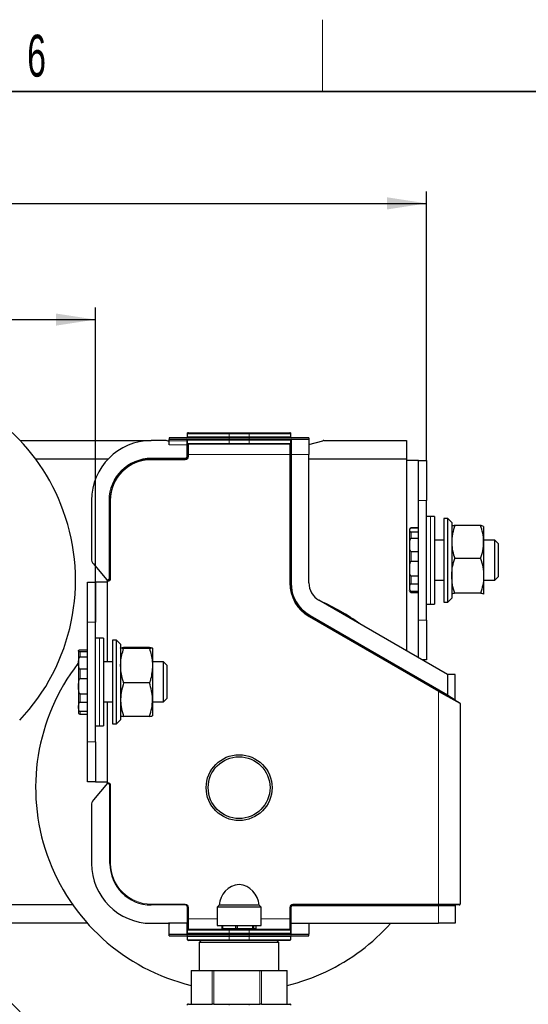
# Model space of a CAD drawing. Header units: millimetres. Extents: x 5 to 418, y 2 to 292.
# Tile 18 of 19: x 287 to 330, y 206 to 288. Entities that reach past the tile are written whole.
import ezdxf

# ---------------------------------------------------------------- set-up
doc = ezdxf.new("R2010")
doc.units = ezdxf.units.MM
doc.layers.add('SLD-0', color=7, linetype='Continuous')
doc.styles.add('SLDTEXTSTYLE0', font='TXT', dxfattribs={"width": 0.605})
doc.dimstyles.new('SLDDIMSTYLE0', dxfattribs={"dimtxt": 3.5, "dimasz": 3.302, "dimexe": 0, "dimexo": 0.0625, "dimgap": 0.875, "dimtad": 1, "dimlfac": 3, "dimrnd": 1e-09, "dimzin": 12, "dimdsep": 46, "dimtxsty": 'SLDTEXTSTYLE0', "dimsah": 1, "dimcen": 0.09, "dimadec": 0, "dimazin": 3, "dimtfac": 1, "dimtofl": 0, "dimtmove": 0, "dimatfit": 3, "dimfxl": 1, "dimfrac": 2, "dimtolj": 1, "dimtzin": 12, "dimarcsym": 0})

# ---------------------------------------------------------------- blocks, each defined once
blk = doc.blocks.new('_D_13')
at = {"layer": 'SLD-0', "color": 7}
for p, q in [((230.857, 238.173), (230.857, 264.446)), ((293.524, 238.173), (293.524, 264.446)), ((230.857, 263.446), (293.524, 263.446))]:
    blk.add_line(p, q, dxfattribs=at)
for points in [[(230.857, 263.446), (234.159, 262.938), (234.159, 263.954)], [(293.524, 263.446), (290.222, 263.954), (290.222, 262.938)]]:
    blk.add_solid(points, dxfattribs=at)
at = {"layer": 'SLD-0', "color": 7, "insert": (258.18, 267.958), "char_height": 3.5, "attachment_point": 1, "style": 'SLDTEXTSTYLE0'}
blk.add_mtext('188', dxfattribs=at)
blk = doc.blocks.new('_D_14')
at = {"layer": 'SLD-0', "color": 7}
for p, q in [((230.857, 238.173), (230.857, 274.154)), ((321.19, 251.673), (321.19, 274.154)), ((230.857, 273.154), (321.19, 273.154))]:
    blk.add_line(p, q, dxfattribs=at)
for points in [[(230.857, 273.154), (234.159, 272.646), (234.159, 273.662)], [(321.19, 273.154), (317.888, 273.662), (317.888, 272.646)]]:
    blk.add_solid(points, dxfattribs=at)
at = {"layer": 'SLD-0', "color": 7, "insert": (272.013, 277.666), "char_height": 3.5, "attachment_point": 1, "style": 'SLDTEXTSTYLE0'}
blk.add_mtext('271', dxfattribs=at)

msp = doc.modelspace()

# ---------------------------------------------------------------- linework, layer by layer
at = {"color": 7, "linetype": 'Continuous', "lineweight": 25}
for p, q in [((299.6905, 253.573), (299.6905, 253.4396)), ((304.6905, 253.573), (299.6905, 253.573)), ((304.6905, 253.4396), (299.6905, 253.4396)), ((299.6905, 253.3023), (299.6905, 253.4396)), ((301.2905, 253.973), (301.2238, 253.973)), ((301.2238, 253.9063), (301.2238, 253.973)), ((301.2238, 253.6396), (301.2238, 253.9063)), ((301.2238, 253.1063), (301.2238, 253.373)), ((301.2905, 253.973), (304.6905, 253.973)), ((304.6905, 253.973), (306.3571, 253.973)), ((306.3571, 253.573), (304.6905, 253.573)), ((306.3571, 253.4396), (304.6905, 253.4396)), ((306.3571, 253.973), (309.7571, 253.973)), ((311.3571, 253.573), (306.3571, 253.573)), ((311.3571, 253.4396), (306.3571, 253.4396)), ((309.8238, 253.973), (309.7571, 253.973)), ((309.8238, 253.973), (309.8238, 253.9063)), ((309.8238, 253.9063), (309.8238, 253.6396)), ((309.8238, 253.373), (309.8238, 253.1063)), ((311.3571, 253.573), (311.3571, 253.4396)), ((311.3571, 253.4396), (311.3571, 252.173)), ((287.222, 253.3396), (298.1905, 253.3396)), ((299.3474, 253.3396), (298.1905, 253.3396)), ((299.6905, 252.9808), (299.6905, 253.3023)), ((301.2238, 252.173), (301.2238, 253.1063)), ((304.6905, 253.0396), (301.2905, 253.0396)), ((306.3571, 253.0396), (304.6905, 253.0396)), ((309.7571, 253.0396), (306.3571, 253.0396)), ((309.8238, 253.1063), (309.8238, 252.173)), ((311.3571, 253.0171), (312.5183, 253.3283)), ((312.6045, 253.3396), (319.5238, 253.3396)), ((319.5238, 253.3396), (319.5238, 251.8063)), ((288.5069, 251.8063), (294.5874, 251.8063)), ((298.1905, 251.8063), (301.0238, 251.8063)), ((301.2238, 252.0063), (301.2238, 252.173)), ((309.8238, 252.173), (309.8238, 241.4433)), ((311.3571, 241.4433), (311.3571, 252.173)), ((311.3571, 251.8063), (319.5238, 251.8063)), ((319.5238, 251.8063), (319.5238, 235.766)), ((320.5238, 251.673), (319.5238, 251.673)), ((320.5238, 251.673), (321.1905, 251.673)), ((320.5238, 248.3396), (320.5238, 251.673)), ((321.1905, 251.673), (321.1905, 248.3396)), ((293.1905, 248.3396), (293.1905, 243.4634)), ((294.7238, 241.8396), (294.7238, 248.3396)), ((320.5238, 238.3396), (320.5238, 248.3396)), ((321.1905, 238.3396), (321.1905, 248.3396)), ((321.5238, 247.0063), (321.1905, 247.0063)), ((321.8571, 247.0063), (321.5238, 247.0063)), ((321.8571, 247.0063), (321.8571, 239.673)), ((322.9571, 246.8396), (322.6238, 246.8396)), ((322.6238, 246.8396), (322.6238, 239.8396)), ((323.2905, 246.5063), (322.9571, 246.8396)), ((322.9571, 239.8396), (322.9571, 246.8396)), ((320.5238, 246.0372), (319.9131, 246.0372)), ((319.9131, 246.0361), (320.5238, 246.0361)), ((323.2905, 246.5063), (323.2905, 240.173)), ((323.292, 246.1757), (323.2905, 246.173)), ((325.7041, 246.2417), (323.5435, 246.2417)), ((325.9571, 246.173), (325.9556, 246.1757)), ((325.9571, 246.1702), (325.9571, 244.8622)), ((320.5238, 245.6804), (319.9131, 245.6804)), ((319.9131, 245.1908), (320.5238, 245.1908)), ((322.6238, 245.0063), (321.8571, 245.0063)), ((326.8838, 245.0063), (325.9571, 245.0063)), ((325.9571, 244.8622), (325.9571, 242.0315)), ((327.1905, 244.6996), (326.8838, 245.0063)), ((326.8838, 241.673), (326.8838, 245.0063)), ((327.1905, 241.9796), (327.1905, 244.6996)), ((320.5238, 244.0466), (319.9131, 244.0466)), ((293.3476, 243.0335), (294.447, 241.7306)), ((319.9131, 243.2612), (320.5238, 243.2612)), ((325.7041, 243.4826), (323.5435, 243.4826)), ((320.5238, 241.9988), (319.9131, 241.9988)), ((325.9571, 242.0315), (325.9571, 240.509)), ((326.8838, 241.673), (327.1905, 241.9796)), ((292.8571, 241.5063), (293.5238, 241.5063)), ((292.8571, 238.173), (292.8571, 241.5063)), ((293.5238, 241.5063), (293.5238, 238.173)), ((294.5238, 241.5063), (293.5238, 241.5063)), ((294.5238, 241.573), (294.5238, 241.6396)), ((294.5238, 234.8396), (294.5238, 241.573)), ((319.9131, 241.3775), (320.5238, 241.3775)), ((321.8571, 241.673), (322.6238, 241.673)), ((325.9571, 241.673), (326.8838, 241.673)), ((320.5238, 240.7363), (319.9131, 240.7363)), ((319.9131, 240.642), (320.5238, 240.642)), ((323.2905, 240.5063), (323.292, 240.5036)), ((325.7041, 240.5805), (323.5435, 240.5805)), ((325.952, 240.5036), (325.9571, 240.509)), ((325.9556, 240.5036), (325.9571, 240.5063)), ((322.933, 233.7977), (312.1905, 239.9999)), ((321.1905, 239.673), (321.5238, 239.673)), ((321.5238, 239.673), (321.8571, 239.673)), ((322.6238, 239.8396), (322.9571, 239.8396)), ((322.9571, 239.8396), (323.2905, 240.173)), ((311.4238, 238.672), (322.2238, 232.4366)), ((292.8571, 228.173), (292.8571, 238.173)), ((293.5238, 228.173), (293.5238, 238.173)), ((320.5238, 235.1886), (320.5238, 238.3396)), ((321.1905, 238.3396), (321.1905, 235.0063)), ((293.8571, 236.8396), (293.5238, 236.8396)), ((294.1905, 236.8396), (293.8571, 236.8396)), ((294.1905, 236.8396), (294.1905, 235.2758)), ((295.2905, 236.673), (294.9571, 236.673)), ((294.9571, 236.673), (294.9571, 229.673)), ((295.6238, 236.3396), (295.2905, 236.673)), ((295.2905, 229.673), (295.2905, 236.673)), ((295.6238, 236.3396), (295.6238, 230.0063)), ((292.2465, 235.8549), (292.8571, 235.8549)), ((292.8571, 235.6747), (292.2465, 235.6747)), ((292.2465, 235.2745), (292.8571, 235.2745)), ((294.1905, 235.2758), (294.1905, 229.5063)), ((298.0374, 236.0476), (295.8769, 236.0476)), ((298.0374, 235.9631), (295.8769, 235.9631)), ((298.2905, 236.0053), (298.2905, 234.5258)), ((294.9571, 234.8396), (294.1905, 234.8396)), ((299.2171, 234.8396), (298.2905, 234.8396)), ((298.2905, 234.5258), (298.2905, 231.6934)), ((299.5238, 234.533), (299.2171, 234.8396)), ((299.2171, 231.5063), (299.2171, 234.8396)), ((299.5238, 231.813), (299.5238, 234.533)), ((321.1905, 235.0063), (320.8396, 235.0063)), ((292.8571, 234.2285), (292.2465, 234.2285)), ((322.933, 233.7977), (322.9571, 233.7837)), ((322.9571, 233.7837), (322.9755, 233.7837)), ((323.5905, 233.7837), (322.9755, 233.7837)), ((323.5905, 231.6841), (323.5905, 233.7837)), ((292.2465, 233.4631), (292.8571, 233.4631)), ((298.0374, 233.0885), (295.8769, 233.0885)), ((292.8571, 232.1639), (292.2465, 232.1639)), ((323.9905, 231.3781), (322.1905, 232.3789)), ((322.2238, 232.4366), (323.9571, 231.4358)), ((322.966, 232.0569), (323.5905, 231.6841)), ((292.2465, 231.4817), (292.8571, 231.4817)), ((294.1905, 231.5063), (294.9571, 231.5063)), ((294.5238, 224.773), (294.5238, 231.5063)), ((298.2905, 231.6934), (298.2905, 230.3406)), ((298.2905, 231.5063), (299.2171, 231.5063)), ((299.2171, 231.5063), (299.5238, 231.813)), ((323.9905, 231.3781), (323.9905, 214.6063)), ((292.8571, 230.6904), (292.2465, 230.6904)), ((292.2465, 230.491), (292.8571, 230.491)), ((294.9571, 229.673), (295.2905, 229.673)), ((295.2905, 229.673), (295.6238, 230.0063)), ((298.0374, 230.2983), (295.8769, 230.2983)), ((293.5238, 229.5063), (293.8571, 229.5063)), ((293.8571, 229.5063), (294.1905, 229.5063)), ((292.8571, 224.8396), (292.8571, 228.173)), ((293.5238, 228.173), (293.5238, 224.8396)), ((293.5238, 224.8396), (292.8571, 224.8396)), ((294.5238, 224.7063), (293.3476, 223.3124)), ((293.5238, 224.8396), (294.5238, 224.8396)), ((294.5238, 224.7063), (294.5238, 224.773)), ((294.7238, 218.0063), (294.7238, 224.5063)), ((293.1905, 222.8825), (293.1905, 218.0063)), ((291.6328, 214.5396), (285.7936, 214.5396)), ((301.0238, 214.5396), (298.1905, 214.5396)), ((301.2238, 213.373), (301.2238, 214.3396)), ((303.8571, 214.5313), (303.6905, 214.3646)), ((303.6905, 214.3646), (303.6905, 212.8146)), ((307.3571, 214.3646), (303.6905, 214.3646)), ((307.1905, 214.5313), (303.8571, 214.5313)), ((307.3571, 214.3646), (307.1905, 214.5313)), ((307.3571, 212.8146), (307.3571, 214.3646)), ((309.8238, 214.3396), (309.8238, 213.373)), ((322.1905, 214.5396), (310.0238, 214.5396)), ((323.9238, 214.5396), (322.1905, 214.5396)), ((323.5905, 214.4763), (323.5905, 213.0063)), ((301.2238, 212.4396), (301.2238, 213.373)), ((309.8238, 213.373), (309.8238, 212.4396)), ((292.8528, 213.0063), (282.1905, 213.0063)), ((298.1905, 213.0063), (299.6271, 213.0063)), ((301.1605, 213.0063), (299.6271, 213.0063)), ((299.6905, 212.1063), (299.6905, 212.943)), ((301.2238, 212.1696), (301.2238, 212.4396)), ((301.2905, 212.5063), (304.6905, 212.5063)), ((303.6905, 212.8146), (307.3563, 212.8146)), ((304.1004, 212.5646), (304.1004, 212.8146)), ((304.1004, 212.5646), (304.1407, 212.5646)), ((304.1407, 212.8146), (304.1407, 212.5646)), ((304.1407, 212.5646), (305.2455, 212.5646)), ((304.3238, 212.5646), (304.3238, 212.5063)), ((304.6905, 212.5063), (306.3571, 212.5063)), ((305.2455, 212.5646), (305.2455, 212.8146)), ((305.2455, 212.5646), (305.3544, 212.5646)), ((305.3544, 212.8146), (305.3544, 212.5646)), ((305.3544, 212.5646), (306.6689, 212.5646)), ((306.3571, 212.5063), (309.7571, 212.5063)), ((306.6689, 212.5646), (306.6689, 212.8146)), ((306.6689, 212.5646), (306.7375, 212.5646)), ((306.7238, 212.5063), (306.7238, 212.5646)), ((306.7375, 212.8146), (306.7375, 212.5646)), ((306.7375, 212.5646), (306.9472, 212.5646)), ((306.9472, 212.5646), (306.9472, 212.8146)), ((307.3563, 212.8146), (307.3571, 212.8146)), ((309.8238, 212.4396), (309.8238, 212.1696)), ((311.3571, 213.0171), (311.3571, 212.9958)), ((311.3571, 212.9958), (311.3571, 212.1063)), ((311.4205, 213.0063), (322.1905, 213.0063)), ((323.5905, 213.0063), (322.1905, 213.0063)), ((299.6905, 211.973), (299.6905, 212.1063)), ((299.6905, 212.1063), (304.6905, 212.1063)), ((299.6905, 211.973), (304.6905, 211.973)), ((301.2238, 211.6396), (301.2238, 211.9096)), ((304.6905, 211.573), (301.2905, 211.573)), ((302.3571, 211.573), (302.1905, 211.4063)), ((304.6905, 212.1063), (306.3571, 212.1063)), ((304.6905, 211.973), (306.3571, 211.973)), ((306.3571, 211.573), (304.6905, 211.573)), ((306.3571, 212.1063), (311.3571, 212.1063)), ((306.3571, 211.973), (311.3571, 211.973)), ((309.7571, 211.573), (306.3571, 211.573)), ((308.8571, 211.4063), (308.6905, 211.573)), ((309.8238, 211.9096), (309.8238, 211.6396)), ((311.3571, 211.973), (311.3571, 212.1063)), ((302.1905, 211.4063), (302.1905, 209.073)), ((308.8571, 211.4063), (302.1905, 211.4063)), ((308.8571, 209.073), (308.8571, 211.4063)), ((301.5136, 209.073), (301.5136, 206.2396)), ((301.5136, 209.073), (301.5317, 209.073)), ((301.5317, 209.073), (303.2758, 209.073)), ((303.2758, 209.073), (303.4155, 209.073)), ((303.4155, 209.073), (307.259, 209.073)), ((307.259, 209.073), (307.4076, 209.073)), ((307.4076, 209.073), (309.507, 209.073)), ((309.507, 209.073), (309.534, 209.073)), ((309.534, 206.2396), (309.534, 209.073)), ((301.2238, 206.173), (301.2238, 206.2396)), ((301.2905, 206.2396), (301.2238, 206.2396)), ((301.2905, 206.2396), (303.1342, 206.2396)), ((303.1342, 206.2396), (303.2758, 206.2396)), ((303.4155, 206.2396), (303.2758, 206.2396)), ((303.4155, 206.2396), (307.259, 206.2396)), ((307.4076, 206.2396), (307.259, 206.2396)), ((307.4076, 206.2396), (307.6544, 206.2396)), ((307.6544, 206.2396), (309.7571, 206.2396)), ((309.8238, 206.2396), (309.7571, 206.2396)), ((309.8238, 206.2396), (309.8238, 206.173))]:
    msp.add_line(p, q, dxfattribs=at)
at = {"color": 7, "linetype": 'Continuous', "lineweight": 18}
for p, q in [((301.1571, 253.3023), (301.1571, 253.4396)), ((304.6905, 253.9063), (301.2238, 253.9063)), ((301.2238, 253.6396), (304.6905, 253.6396)), ((304.6905, 253.373), (301.2238, 253.373)), ((304.6905, 253.9063), (304.6905, 253.973)), ((304.6905, 253.9063), (304.6905, 253.6396)), ((306.3571, 253.9063), (304.6905, 253.9063)), ((304.6905, 253.573), (304.6905, 253.6396)), ((304.6905, 253.6396), (306.3571, 253.6396)), ((304.6905, 253.573), (304.6905, 253.4396)), ((304.6905, 253.373), (304.6905, 253.4396)), ((306.3571, 253.373), (304.6905, 253.373)), ((304.6905, 253.373), (304.6905, 253.1063)), ((306.3571, 253.9063), (306.3571, 253.973)), ((306.3571, 253.6396), (306.3571, 253.9063)), ((309.8238, 253.9063), (306.3571, 253.9063)), ((306.3571, 253.573), (306.3571, 253.6396)), ((306.3571, 253.6396), (309.8238, 253.6396)), ((306.3571, 253.573), (306.3571, 253.4396)), ((306.3571, 253.373), (306.3571, 253.4396)), ((309.8238, 253.373), (306.3571, 253.373)), ((306.3571, 253.1063), (306.3571, 253.373)), ((309.8905, 253.4396), (309.8905, 252.173)), ((299.6905, 253.3023), (301.1571, 253.3023)), ((301.1571, 252.9808), (299.6905, 252.9808)), ((301.1571, 252.9808), (301.1571, 253.3023)), ((301.2238, 252.9808), (301.1571, 252.9808)), ((301.1571, 252.0063), (301.1571, 252.9808)), ((301.2238, 253.1063), (304.6905, 253.1063)), ((301.2905, 253.0396), (301.2905, 252.173)), ((304.6905, 253.0396), (304.6905, 253.1063)), ((304.6905, 253.1063), (306.3571, 253.1063)), ((306.3571, 253.0396), (306.3571, 253.1063)), ((306.3571, 253.1063), (309.8238, 253.1063)), ((309.7571, 252.173), (309.7571, 253.0396)), ((298.1905, 251.8063), (298.1905, 251.873)), ((298.1905, 251.873), (301.0238, 251.873)), ((298.1905, 251.7396), (298.1905, 251.8063)), ((301.0238, 251.7396), (298.1905, 251.7396)), ((301.0238, 251.8063), (301.0238, 251.873)), ((301.0238, 251.7396), (301.0238, 251.8063)), ((301.2238, 252.0063), (301.1571, 252.0063)), ((301.2905, 252.173), (301.2238, 252.173)), ((301.2905, 252.0063), (301.2238, 252.0063)), ((301.2905, 252.173), (309.7571, 252.173)), ((301.2905, 252.173), (301.2905, 252.0063)), ((309.7571, 252.173), (309.8238, 252.173)), ((309.7571, 241.4433), (309.7571, 252.173)), ((309.8238, 252.173), (309.8905, 252.173)), ((311.3571, 252.173), (309.8905, 252.173)), ((309.8905, 252.173), (309.8905, 241.4433)), ((294.7238, 248.3396), (294.6571, 248.3396)), ((294.6571, 241.8396), (294.6571, 248.3396)), ((294.7905, 248.3396), (294.7238, 248.3396)), ((294.7905, 248.3396), (294.7905, 241.8396)), ((321.1905, 248.3396), (320.5238, 248.3396)), ((321.5238, 247.0063), (321.5238, 239.673)), ((319.9131, 246.0372), (319.9131, 246.0361)), ((319.9131, 245.6804), (319.9131, 245.1908)), ((319.9131, 244.0466), (319.9131, 243.2612)), ((319.9131, 241.9988), (319.9131, 241.3775)), ((294.7238, 241.8396), (294.6571, 241.8396)), ((294.7905, 241.8396), (294.7238, 241.8396)), ((309.7571, 241.4433), (309.8238, 241.4433)), ((309.8238, 241.4433), (309.8905, 241.4433)), ((319.9131, 240.7363), (319.9131, 240.642)), ((311.3905, 238.6142), (311.4238, 238.672)), ((322.1905, 232.3789), (311.3905, 238.6142)), ((311.4238, 238.672), (311.4571, 238.7297)), ((311.4571, 238.7297), (322.933, 232.1041)), ((293.5238, 238.173), (292.8571, 238.173)), ((320.5238, 238.3396), (321.1905, 238.3396)), ((293.8571, 236.8396), (293.8571, 235.2758)), ((292.2465, 235.6747), (292.2465, 235.2745)), ((293.8571, 235.2758), (293.8571, 229.5063)), ((292.2465, 234.2285), (292.2465, 233.4631)), ((322.933, 232.1041), (322.933, 233.7977)), ((322.9755, 233.7837), (322.9755, 232.1041)), ((292.2465, 232.1639), (292.2465, 231.4817)), ((322.1905, 232.3789), (322.2238, 232.4366)), ((322.1905, 232.3789), (322.1905, 214.6063)), ((322.9755, 232.1041), (322.933, 232.1041)), ((292.2465, 230.6904), (292.2465, 230.491)), ((292.8571, 228.173), (293.5238, 228.173)), ((294.7905, 224.5063), (294.7238, 224.5063)), ((294.7905, 224.5063), (294.7905, 218.0063)), ((294.7905, 218.0063), (294.7238, 218.0063)), ((298.1905, 214.6063), (298.1905, 214.5396)), ((298.1905, 214.6063), (301.0238, 214.6063)), ((301.0238, 214.6063), (301.0238, 214.5396)), ((301.2905, 214.3396), (301.2238, 214.3396)), ((301.2905, 214.3396), (301.2905, 213.373)), ((309.7571, 213.373), (309.7571, 214.3396)), ((309.7571, 214.3396), (309.8238, 214.3396)), ((309.8238, 214.3396), (309.8871, 214.3396)), ((309.8871, 214.3396), (309.8871, 213.0171)), ((310.0238, 214.6063), (322.1905, 214.6063)), ((310.0238, 214.6063), (310.0238, 214.5396)), ((310.0238, 214.5396), (310.0238, 214.4763)), ((322.1905, 214.4763), (310.0238, 214.4763)), ((322.1905, 214.6063), (322.1905, 214.5396)), ((322.1905, 214.6063), (323.9905, 214.6063)), ((322.1905, 214.5396), (322.1905, 214.4763)), ((323.5905, 214.4763), (322.1905, 214.4763)), ((322.1905, 213.0063), (322.1905, 214.4763)), ((301.2905, 213.373), (301.2238, 213.373)), ((301.2905, 213.373), (301.2905, 212.5063)), ((303.6905, 213.373), (301.2905, 213.373)), ((309.7571, 213.373), (307.3571, 213.373)), ((309.7571, 212.5063), (309.7571, 213.373)), ((309.7571, 213.373), (309.8238, 213.373)), ((301.1605, 212.1063), (301.1605, 213.0063)), ((304.6905, 212.4396), (301.2238, 212.4396)), ((304.6905, 212.5063), (304.6905, 212.4396)), ((304.6905, 212.4396), (304.6905, 212.1696)), ((306.3571, 212.4396), (304.6905, 212.4396)), ((306.3571, 212.5063), (306.3571, 212.4396)), ((309.8238, 212.4396), (306.3571, 212.4396)), ((306.3571, 212.1696), (306.3571, 212.4396)), ((309.8238, 213.0171), (309.8871, 213.0171)), ((309.8871, 213.0171), (309.8871, 212.9958)), ((309.8871, 213.0171), (311.3571, 213.0171)), ((309.8871, 212.9958), (309.8871, 212.1063)), ((311.3571, 212.9958), (309.8871, 212.9958)), ((301.2238, 212.1696), (304.6905, 212.1696)), ((304.6905, 211.9096), (301.2238, 211.9096)), ((301.2238, 211.6396), (304.6905, 211.6396)), ((304.6905, 212.1696), (306.3571, 212.1696)), ((304.6905, 212.1696), (304.6905, 212.1063)), ((304.6905, 211.973), (304.6905, 212.1063)), ((304.6905, 211.973), (304.6905, 211.9096)), ((306.3571, 211.9096), (304.6905, 211.9096)), ((304.6905, 211.9096), (304.6905, 211.6396)), ((304.6905, 211.6396), (306.3571, 211.6396)), ((304.6905, 211.6396), (304.6905, 211.573)), ((306.3571, 212.1696), (306.3571, 212.1063)), ((306.3571, 212.1696), (309.8238, 212.1696)), ((306.3571, 211.973), (306.3571, 212.1063)), ((306.3571, 211.973), (306.3571, 211.9096)), ((309.8238, 211.9096), (306.3571, 211.9096)), ((306.3571, 211.6396), (306.3571, 211.9096)), ((306.3571, 211.6396), (309.8238, 211.6396)), ((306.3571, 211.6396), (306.3571, 211.573)), ((301.5317, 209.073), (301.5317, 206.2396)), ((303.2758, 206.2396), (303.2758, 209.073)), ((303.4155, 209.073), (303.4155, 206.2396)), ((307.259, 206.2396), (307.259, 209.073)), ((307.4076, 209.073), (307.4076, 206.2396)), ((309.507, 206.2396), (309.507, 209.073)), ((304.6905, 206.173), (304.6905, 206.2396)), ((306.3571, 206.173), (306.3571, 206.2396))]:
    msp.add_line(p, q, dxfattribs=at)
at = {"color": 7, "linetype": 'Continuous', "lineweight": 18, "flags": 128}
msp.add_lwpolyline([(309.8238, 213.0171), (309.825, 213.013), (309.8286, 213.009), (309.8345, 213.0053), (309.8424, 213.0021), (309.852, 212.9994), (309.8629, 212.9974), (309.8748, 212.9962), (309.8871, 212.9958)], dxfattribs=at)
at = {"color": 7, "linetype": 'Continuous', "lineweight": 25}
for radius in [2.75, 2.5833]:
    msp.add_circle((305.5238, 224.3396), radius, dxfattribs=at)
for centre, radius, start, end in [((274.8571, 241.673), 17, 19.963831, 136.664077), ((301.1571, 253.6396), 0.0667, 270, 0), ((301.1571, 253.373), 0.0667, 0, 90), ((301.2905, 253.9063), 0.0667, 90, 180), ((309.7571, 253.9063), 0.0667, 0, 90), ((309.8905, 253.6396), 0.0667, 180, 270), ((309.8905, 253.373), 0.0667, 90, 180), ((298.1905, 248.3396), 5, 90, 180), ((299.3474, 252.673), 0.6667, 59.032098, 90), ((301.2905, 253.1063), 0.0667, 180, 270), ((309.7571, 253.1063), 0.0667, 270, 0), ((312.6045, 253.0063), 0.3333, 90, 105), ((298.1905, 248.3396), 3.4667, 90, 180), ((301.0238, 252.0063), 0.2, 270, 0), ((274.8571, 241.673), 17, 316.509642, 19.963831), ((319.9131, 245.8845), 0.1527, 90, 180), ((293.8571, 243.4634), 0.6667, 180, 220.158025), ((294.5238, 241.8396), 0.2, 270, 0), ((313.0238, 241.4433), 3.2, 180, 240), ((313.0238, 241.4433), 1.6667, 180, 240), ((319.9131, 240.7947), 0.1527, 180, 270), ((305.5238, 224.3396), 17, 53.644191, 66.355809), ((292.2465, 235.7179), 0.1527, 140.43014, 180), ((305.5238, 224.3396), 17, 142.402727, 256.357769), ((323.6538, 231.6841), 0.0633, 180, 240), ((323.9238, 231.3781), 0.0667, 360, 60), ((292.2465, 230.628), 0.1527, 180, 219.593228), ((294.5238, 224.5063), 0.2, 0, 90), ((293.8571, 222.8825), 0.6667, 139.841975, 180), ((298.1905, 218.0063), 5, 180, 270), ((298.1905, 218.0063), 3.4667, 180, 270), ((305.6872, 214.4219), 1.8333, 95.113447, 176.579901), ((305.3604, 214.4219), 1.8333, 3.420099, 84.886553), ((301.0238, 214.3396), 0.2, 0, 90), ((310.0238, 214.3396), 0.2, 90, 180), ((323.6538, 214.4763), 0.0633, 90, 180), ((323.9238, 214.6063), 0.0667, 270, 0), ((301.2905, 212.4396), 0.0667, 90, 180), ((309.7571, 212.4396), 0.0667, 0, 90), ((311.4205, 212.943), 0.0633, 90, 180), ((305.5238, 224.3396), 17, 306.842379, 318.189685), ((301.1605, 212.1696), 0.0633, 270, 0), ((301.1605, 211.9096), 0.0633, 0, 90), ((301.2905, 211.6396), 0.0667, 180, 270), ((309.7571, 211.6396), 0.0667, 270, 0), ((309.8871, 212.1696), 0.0633, 180, 270), ((309.8871, 211.9096), 0.0633, 90, 180), ((274.8571, 193.9396), 17, 316.509642, 78.692271), ((305.5238, 224.3396), 17, 283.642231, 306.842379)]:
    msp.add_arc(centre, radius, start, end, dxfattribs=at)
at = {"color": 7, "linetype": 'Continuous', "lineweight": 18}
for centre, radius, start, end in [((301.1583, 253.2368), 0.0655, 1.054549, 91.017089), ((298.1905, 248.3396), 3.5333, 90, 180), ((298.1905, 248.3396), 3.4, 90, 180), ((301.0238, 252.0063), 0.2667, 270, 0), ((301.0238, 252.0063), 0.1333, 270, 0), ((294.5238, 241.8396), 0.1333, 234.840136, 0), ((294.5238, 241.8396), 0.2667, 270, 0), ((313.0238, 241.4433), 3.2667, 180, 240), ((313.0238, 241.4433), 3.1333, 180, 240), ((323.0069, 232.0363), 0.0458, 153.259878, 228.311952), ((294.5238, 224.5063), 0.2667, 0, 90), ((298.1905, 218.0063), 3.4, 180, 270), ((301.0238, 214.3396), 0.2667, 0, 90), ((310.0238, 214.3396), 0.2667, 90, 180), ((310.0238, 214.3396), 0.1367, 90, 180)]:
    msp.add_arc(centre, radius, start, end, dxfattribs=at)
at = {"color": 7, "linetype": 'Continuous', "lineweight": 25}
for points, knots in [([(319.9131, 245.6804), (319.9081, 245.6805), (319.8968, 245.6809), (319.8782, 245.6844), (319.8477, 245.695), (319.7913, 245.7403), (319.7794, 245.8085), (319.7773, 245.8836), (319.786, 245.9343), (319.7994, 245.9688), (319.8152, 245.9923), (319.8332, 246.0099), (319.8517, 246.022), (319.8727, 246.0303), (319.8887, 246.0342), (319.9034, 246.0359), (319.9106, 246.036), (319.9131, 246.0361)], [0, 0, 0, 0, 0.0109268, 0.0241938, 0.0474283, 0.1171267, 0.398238, 0.5871676, 0.7153157, 0.802684, 0.8628836, 0.9048982, 0.948548, 0.9664189, 0.9844325, 0.9946181, 1, 1, 1, 1]), ([(323.5435, 246.2417), (323.4748, 246.0177), (323.3711, 245.6799), (323.3013, 245.2159), (323.2941, 244.9803), (323.2905, 244.8622)], [0, 0, 0, 0, 0.4952513, 0.7468182, 1, 1, 1, 1]), ([(323.5435, 246.2417), (323.5102, 246.2364), (323.4211, 246.2221), (323.3217, 246.2001), (323.3057, 246.1832), (323.2985, 246.1756)], [0, 0, 0, 0, 0.247889, 0.6615741, 1, 1, 1, 1]), ([(325.9571, 244.8622), (325.9568, 244.8949), (325.9546, 245.1425), (325.8993, 245.6094), (325.7695, 246.0297), (325.7041, 246.2417)], [0, 0, 0, 0, 0.070088, 0.5307834, 1, 1, 1, 1]), ([(325.9571, 246.1702), (325.9267, 246.1889), (325.8872, 246.2131), (325.7383, 246.2364), (325.7041, 246.2417)], [0, 0, 0, 0, 0.7702918, 1, 1, 1, 1]), ([(319.7605, 245.8491), (319.7605, 245.8448), (319.7605, 245.8348), (319.7605, 245.4738), (319.7605, 245.022), (319.7605, 244.5923), (319.7605, 244.1111), (319.7605, 243.4571), (319.7605, 242.6329), (319.7605, 241.8927), (319.7605, 241.4064), (319.7605, 241.1015), (319.7605, 240.9038), (319.7605, 240.7852), (319.7605, 240.8189), (319.7605, 240.8302)], [0, 0, 0, 0, 0.0873598, 0.2070883, 0.2715402, 0.3373598, 0.4031795, 0.4676314, 0.5873598, 0.7070883, 0.7715402, 0.8373598, 0.9031795, 0.9676314, 1, 1, 1, 1]), ([(319.9131, 244.0466), (319.9081, 244.0472), (319.8968, 244.0485), (319.8782, 244.0598), (319.8477, 244.0939), (319.7913, 244.2395), (319.7794, 244.4589), (319.7773, 244.7003), (319.786, 244.8636), (319.7994, 244.9744), (319.8152, 245.0499), (319.8332, 245.1067), (319.8517, 245.1457), (319.8727, 245.1722), (319.8887, 245.185), (319.9034, 245.1903), (319.9106, 245.1907), (319.9131, 245.1908)], [0, 0, 0, 0, 0.0109268, 0.0241938, 0.0474283, 0.1171267, 0.398238, 0.5871676, 0.7153157, 0.802684, 0.8628836, 0.9048982, 0.948548, 0.9664189, 0.9844325, 0.9946181, 1, 1, 1, 1]), ([(323.2905, 244.8622), (323.2908, 244.8295), (323.2931, 244.5818), (323.3483, 244.1149), (323.4781, 243.6947), (323.5435, 243.4826)], [0, 0, 0, 0, 0.070088, 0.5307834, 1, 1, 1, 1]), ([(325.7041, 243.4826), (325.7748, 243.7066), (325.9176, 244.1589), (325.9439, 244.6263), (325.9571, 244.8622)], [0, 0, 0, 0, 0.495458, 1, 1, 1, 1]), ([(319.9131, 241.9988), (319.9081, 241.9994), (319.8968, 242.0008), (319.8782, 242.0132), (319.8477, 242.0508), (319.7913, 242.2116), (319.7794, 242.4536), (319.7773, 242.7199), (319.786, 242.9001), (319.7994, 243.0224), (319.8152, 243.1057), (319.8332, 243.1683), (319.8517, 243.2114), (319.8727, 243.2406), (319.8887, 243.2547), (319.9034, 243.2606), (319.9106, 243.261), (319.9131, 243.2612)], [0, 0, 0, 0, 0.0109268, 0.0241938, 0.0474283, 0.1171267, 0.398238, 0.5871676, 0.7153157, 0.802684, 0.8628836, 0.9048982, 0.948548, 0.9664189, 0.9844325, 0.9946181, 1, 1, 1, 1]), ([(323.2905, 242.0315), (323.2908, 242.0659), (323.2931, 242.3264), (323.3483, 242.8175), (323.4781, 243.2595), (323.5435, 243.4826)], [0, 0, 0, 0, 0.070088, 0.5307834, 1, 1, 1, 1]), ([(325.7041, 243.4826), (325.7748, 243.2469), (325.9176, 242.7713), (325.9439, 242.2796), (325.9571, 242.0315)], [0, 0, 0, 0, 0.495458, 1, 1, 1, 1]), ([(323.5435, 240.5805), (323.4728, 240.8161), (323.33, 241.2918), (323.3037, 241.7835), (323.2905, 242.0315)], [0, 0, 0, 0, 0.495458, 1, 1, 1, 1]), ([(325.9571, 242.0315), (325.9568, 241.9971), (325.9546, 241.7367), (325.8993, 241.2456), (325.7695, 240.8035), (325.7041, 240.5805)], [0, 0, 0, 0, 0.070088, 0.5307834, 1, 1, 1, 1]), ([(294.5238, 241.6396), (294.5234, 241.6401), (294.5226, 241.6411), (294.5162, 241.6486), (294.5056, 241.6612), (294.4825, 241.6886), (294.4615, 241.7135), (294.447, 241.7306)], [0, 0, 0, 0, 0.11990913, 0.23951303, 0.36553705, 0.56166968, 1, 1, 1, 1]), ([(319.9131, 240.7363), (319.9081, 240.7366), (319.8968, 240.7373), (319.8782, 240.7437), (319.8477, 240.7628), (319.7913, 240.8444), (319.7794, 240.9673), (319.7773, 241.1026), (319.786, 241.1941), (319.7994, 241.2562), (319.8152, 241.2985), (319.8332, 241.3303), (319.8517, 241.3522), (319.8727, 241.367), (319.8887, 241.3742), (319.9034, 241.3772), (319.9106, 241.3774), (319.9131, 241.3775)], [0, 0, 0, 0, 0.0109268, 0.0241938, 0.0474283, 0.1171267, 0.398238, 0.5871676, 0.7153157, 0.802684, 0.8628836, 0.9048982, 0.948548, 0.9664189, 0.9844325, 0.9946181, 1, 1, 1, 1]), ([(323.5435, 240.5805), (323.5093, 240.5751), (323.3604, 240.5518), (323.3209, 240.5276), (323.2905, 240.509)], [0, 0, 0, 0, 0.2297082, 1, 1, 1, 1]), ([(325.9571, 240.509), (325.9267, 240.5276), (325.8872, 240.5518), (325.7383, 240.5751), (325.7041, 240.5805)], [0, 0, 0, 0, 0.7702918, 1, 1, 1, 1]), ([(292.0938, 235.7059), (292.0938, 235.706), (292.0938, 235.7062), (292.0938, 235.584), (292.0938, 235.3006), (292.0938, 234.7449), (292.0938, 234.0032), (292.0938, 233.345), (292.0938, 232.8209), (292.0938, 232.3115), (292.0938, 231.7093), (292.0938, 231.0912), (292.0938, 230.7373), (292.0938, 230.6237), (292.0938, 230.6367), (292.0938, 230.64)], [0, 0, 0, 0, 0.0439705, 0.1097901, 0.1742421, 0.2939705, 0.4136989, 0.4781508, 0.5439705, 0.6097901, 0.6742421, 0.7939705, 0.9136989, 0.9781508, 1, 1, 1, 1]), ([(292.2465, 235.6747), (292.2414, 235.6748), (292.2301, 235.675), (292.2116, 235.6768), (292.1811, 235.6822), (292.1246, 235.7051), (292.1127, 235.7396), (292.1107, 235.7777), (292.1193, 235.8034), (292.1328, 235.8208), (292.1485, 235.8327), (292.1665, 235.8417), (292.185, 235.8478), (292.206, 235.852), (292.2221, 235.854), (292.2368, 235.8548), (292.244, 235.8549), (292.2465, 235.8549)], [0, 0, 0, 0, 0.0109268, 0.0241938, 0.0474283, 0.1171267, 0.398238, 0.5871676, 0.7153157, 0.802684, 0.8628836, 0.9048982, 0.948548, 0.9664189, 0.9844325, 0.9946181, 1, 1, 1, 1]), ([(292.2465, 234.2285), (292.2414, 234.229), (292.2301, 234.2301), (292.2116, 234.2405), (292.1811, 234.2716), (292.1246, 234.4048), (292.1127, 234.6054), (292.1107, 234.826), (292.1193, 234.9754), (292.1328, 235.0767), (292.1485, 235.1457), (292.1665, 235.1976), (292.185, 235.2332), (292.206, 235.2575), (292.2221, 235.2692), (292.2368, 235.274), (292.244, 235.2744), (292.2465, 235.2745)], [0, 0, 0, 0, 0.0109268, 0.0241938, 0.0474283, 0.1171267, 0.398238, 0.5871676, 0.7153157, 0.802684, 0.8628836, 0.9048982, 0.948548, 0.9664189, 0.9844325, 0.9946181, 1, 1, 1, 1]), ([(295.6238, 236.0053), (295.6241, 236.0063), (295.6264, 236.0139), (295.6817, 236.0282), (295.8114, 236.0411), (295.8769, 236.0476)], [0, 0, 0, 0, 0.070088, 0.5307834, 1, 1, 1, 1]), ([(295.8769, 235.9631), (295.8081, 235.97), (295.7044, 235.9803), (295.6346, 235.9945), (295.6274, 236.0017), (295.6238, 236.0053)], [0, 0, 0, 0, 0.4952513, 0.7468182, 1, 1, 1, 1]), ([(295.6238, 234.5258), (295.6273, 234.6456), (295.6361, 234.9477), (295.7164, 235.4306), (295.8232, 235.785), (295.8769, 235.9631)], [0, 0, 0, 0, 0.2463482, 0.6211415, 1, 1, 1, 1]), ([(298.0374, 236.0476), (298.1081, 236.0407), (298.2509, 236.0269), (298.2772, 236.0126), (298.2905, 236.0053)], [0, 0, 0, 0, 0.495458, 1, 1, 1, 1]), ([(298.2905, 236.0053), (298.2902, 236.0043), (298.2879, 235.9968), (298.2326, 235.9825), (298.1029, 235.9696), (298.0374, 235.9631)], [0, 0, 0, 0, 0.070088, 0.5307834, 1, 1, 1, 1]), ([(298.0374, 235.9631), (298.1393, 235.6061), (298.2745, 235.1322), (298.2873, 234.6458), (298.2905, 234.5258)], [0, 0, 0, 0, 0.7534206, 1, 1, 1, 1]), ([(295.8769, 233.0885), (295.8434, 233.1961), (295.7542, 233.4832), (295.6489, 233.9624), (295.6322, 234.3372), (295.6238, 234.5258)], [0, 0, 0, 0, 0.2294058, 0.6122455, 1, 1, 1, 1]), ([(298.2905, 234.5258), (298.26, 234.1509), (298.2205, 233.6643), (298.0716, 233.1961), (298.0374, 233.0885)], [0, 0, 0, 0, 0.7702918, 1, 1, 1, 1]), ([(292.2465, 232.1639), (292.2414, 232.1645), (292.2301, 232.166), (292.2116, 232.1788), (292.1811, 232.2175), (292.1246, 232.3829), (292.1127, 232.632), (292.1107, 232.9061), (292.1193, 233.0915), (292.1328, 233.2173), (292.1485, 233.303), (292.1665, 233.3675), (292.185, 233.4118), (292.206, 233.4419), (292.2221, 233.4564), (292.2368, 233.4625), (292.244, 233.4629), (292.2465, 233.4631)], [0, 0, 0, 0, 0.0109268, 0.0241938, 0.0474283, 0.1171267, 0.398238, 0.5871676, 0.7153157, 0.802684, 0.8628836, 0.9048982, 0.948548, 0.9664189, 0.9844325, 0.9946181, 1, 1, 1, 1]), ([(295.8769, 233.0885), (295.8081, 232.862), (295.7044, 232.5204), (295.6346, 232.0512), (295.6274, 231.8129), (295.6238, 231.6934)], [0, 0, 0, 0, 0.4952513, 0.7468182, 1, 1, 1, 1]), ([(298.2905, 231.6934), (298.2902, 231.7265), (298.2879, 231.9769), (298.2326, 232.4491), (298.1029, 232.8741), (298.0374, 233.0885)], [0, 0, 0, 0, 0.070088, 0.5307834, 1, 1, 1, 1]), ([(292.2465, 230.6904), (292.2414, 230.6908), (292.2301, 230.6917), (292.2116, 230.6995), (292.1811, 230.7231), (292.1246, 230.8238), (292.1127, 230.9755), (292.1107, 231.1424), (292.1193, 231.2554), (292.1328, 231.332), (292.1485, 231.3842), (292.1665, 231.4235), (292.185, 231.4504), (292.206, 231.4688), (292.2221, 231.4776), (292.2368, 231.4813), (292.244, 231.4816), (292.2465, 231.4817)], [0, 0, 0, 0, 0.0109268, 0.0241938, 0.0474283, 0.1171267, 0.398238, 0.5871676, 0.7153157, 0.802684, 0.8628836, 0.9048982, 0.948548, 0.9664189, 0.9844325, 0.9946181, 1, 1, 1, 1]), ([(295.6238, 231.6934), (295.6241, 231.6604), (295.6264, 231.4099), (295.6817, 230.9378), (295.8114, 230.5128), (295.8769, 230.2983)], [0, 0, 0, 0, 0.070088, 0.5307834, 1, 1, 1, 1]), ([(298.0374, 230.2983), (298.1081, 230.5249), (298.2509, 230.9822), (298.2772, 231.4549), (298.2905, 231.6934)], [0, 0, 0, 0, 0.49545796, 1, 1, 1, 1]), ([(292.1294, 230.5312), (292.1314, 230.5286), (292.136, 230.5222), (292.1486, 230.5132), (292.1665, 230.5043), (292.185, 230.4981), (292.206, 230.4939), (292.2221, 230.4919), (292.2368, 230.4911), (292.244, 230.491), (292.2465, 230.491)], [0, 0, 0, 0, 0.1732565, 0.4254896, 0.6015287, 0.7844187, 0.8592968, 0.9347729, 0.9774501, 1, 1, 1, 1]), ([(295.6238, 230.3406), (295.6241, 230.3396), (295.6264, 230.332), (295.6817, 230.3177), (295.8114, 230.3048), (295.8769, 230.2983)], [0, 0, 0, 0, 0.070088, 0.5307834, 1, 1, 1, 1]), ([(298.0374, 230.2983), (298.1081, 230.3052), (298.2509, 230.319), (298.2772, 230.3333), (298.2905, 230.3406)], [0, 0, 0, 0, 0.495458, 1, 1, 1, 1]), ([(301.1605, 213.0063), (301.1631, 213.0066), (301.1691, 213.0073), (301.1789, 213.0137), (301.194, 213.0322), (301.2192, 213.1022), (301.2232, 213.1887), (301.2237, 213.2594), (301.2238, 213.2776)], [0, 0, 0, 0, 0.0272293, 0.0608556, 0.1173638, 0.271093, 0.8121114, 1, 1, 1, 1]), ([(299.6271, 213.0063), (299.634, 213.0056), (299.6476, 213.0044), (299.6658, 212.9944), (299.6801, 212.9796), (299.6889, 212.9617), (299.69, 212.9489), (299.6905, 212.943)], [0, 0, 0, 0, 0.1984327, 0.3967142, 0.5992579, 0.812604, 1, 1, 1, 1])]:
    msp.add_open_spline(points, degree=3, knots=knots, dxfattribs=at)
at = {"color": 7, "linetype": 'Continuous', "lineweight": 18}
for points, knots in [([(322.8028, 232.1023), (322.8129, 232.0967), (322.8394, 232.082), (322.8756, 232.0665), (322.9069, 232.0606), (322.9227, 232.0632), (322.93, 232.0679), (322.9341, 232.0732), (322.9362, 232.0795), (322.9369, 232.0904), (322.9346, 232.0984), (322.933, 232.1041)], [0, 0, 0, 0, 0.1936209, 0.5079623, 0.668853, 0.7509878, 0.7952103, 0.8250985, 0.8689684, 0.9063953, 1, 1, 1, 1]), ([(322.8028, 232.1023), (322.8035, 232.1019), (322.8048, 232.1012), (322.8106, 232.0979), (322.8333, 232.0853), (322.8635, 232.0708), (322.8982, 232.0613), (322.919, 232.0597), (322.9356, 232.0662), (322.9518, 232.0624), (322.9608, 232.0589), (322.966, 232.0569)], [0, 0, 0, 0, 0.0124447, 0.0249377, 0.1111685, 0.4461489, 0.5856338, 0.7348404, 0.8130914, 0.8930319, 1, 1, 1, 1]), ([(322.9755, 232.1041), (322.975, 232.0945), (322.9743, 232.0778), (322.9685, 232.0632), (322.966, 232.0569)], [0, 0, 0, 0, 0.574627, 1, 1, 1, 1])]:
    msp.add_open_spline(points, degree=3, knots=knots, dxfattribs=at)
at = {"layer": 'SLD-0', "lineweight": 18}
msp.add_line((312.5, 282.5), (312.5, 288.5), dxfattribs=at)
at = {"layer": 'SLD-0', "lineweight": 35}
msp.add_line((408, 282.5), (26, 282.5), dxfattribs=at)

# ---------------------------------------------------------------- texts
at = {"layer": 'SLD-0', "insert": (288.6027, 287.243), "char_height": 3.5, "attachment_point": 2, "style": 'SLDTEXTSTYLE0'}
msp.add_mtext('6', dxfattribs=at)

# ---------------------------------------------------------------- dimensions: what is measured, and where the dimension line sits
at = {"layer": 'SLD-0', "color": 7}
for base, p2, picture, middle in [((321.1905, 273.1542), (321.1905, 251.673), '_D_14', (276.0238, 273.1542)), ((293.5238, 263.4464), (293.5238, 238.173), '_D_13', (262.1905, 263.4464))]:
    dim = msp.add_linear_dim(base=base, p1=(230.8571, 238.173), p2=p2, dimstyle='SLDDIMSTYLE0', dxfattribs=at)
    dim.commit()
    dim.dimension.update_dxf_attribs({"geometry": picture, "text_midpoint": middle, "dimtype": 160})

doc.saveas('drawing.dxf')
